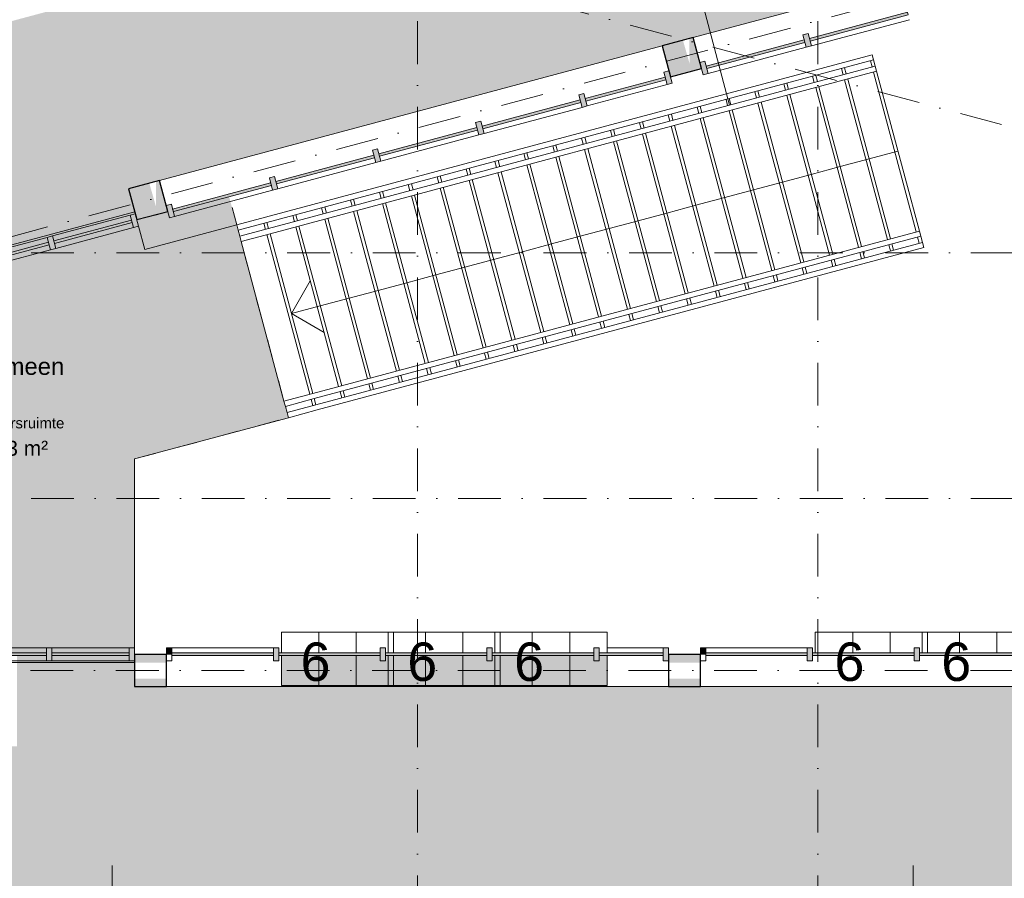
# Model space of a CAD drawing. Header units: millimetres. Extents: x -2530 to 151695, y -8763 to 71774.
# Tile 75 of 256: x 51066 to 60286, y 25141 to 33185. Entities that reach past the tile are written whole.
import ezdxf

# ---------------------------------------------------------------- set-up
doc = ezdxf.new("R2010")
doc.units = ezdxf.units.MM
doc.linetypes.add('Hidden', pattern=[400, 200, -200])
doc.linetypes.add('RR_Level', pattern=[800, 400, -200, 0, -200])
for name, color, linetype, lineweight in [('A-____-NOTE-TEXT', 131, 'Continuous', 13), ('A-AREA-____-IDEN', 2, 'Continuous', 13), ('A-AREA-____-OTLN', 32, 'Hidden', 13), ('A-AREA-____-PATT', 32, 'Continuous', 9), ('A-DOOR-____-MCUT', 31, 'Continuous', 13), ('A-DOOR-____-OTLN', 31, 'Continuous', 18), ('A-FLOR-____-OTLN', 192, 'Continuous', 18), ('A-FLOR-HRAL-OTLN', 11, 'Continuous', 13), ('A-GENM-____-OTLN', 13, 'Continuous', 13), ('A-GLAZ-CURT-MCUT', 52, 'Continuous', 13), ('A-GLAZ-CURT-OTLN', 52, 'Continuous', 13), ('A-GLAZ-CWMG-MCUT', 51, 'Continuous', 13), ('A-GLAZ-CWMG-OTLN', 51, 'Continuous', 13), ('I-FURN-PNLS-OTLN', 30, 'Continuous', 13), ('S-COLS-____-MCUT', 52, 'Continuous', 25), ('S-COLS-____-OTLN', 52, 'Continuous', 18), ('S-GRID-____-OTLN', 1, 'Continuous', 9), ('S-STRS-____-OTLN', 31, 'Continuous', 13)]:
    doc.layers.add(name, color=color, linetype=linetype, lineweight=lineweight)
doc.styles.add('Arial', font='arial.ttf', dxfattribs={"height": 360})
doc.styles.add('Arial_1', font='arial.ttf', dxfattribs={"height": 100})
doc.styles.add('Arial_B', font='txt', dxfattribs={"height": 160})
doc.styles.add('Arial_I', font='txt', dxfattribs={"height": 140})

# ---------------------------------------------------------------- blocks, each defined once
blk = doc.blocks.new('Railing - Railing-5851552-plot_V2 Copy 1')
at = {"layer": 'A-FLOR-HRAL-OTLN'}
for p, q in [((59491, 31204.9), (53811.3, 29683.1)), ((59491, 31204.9), (59503.9, 31156.6)), ((59503.9, 31156.6), (53824.3, 29634.8)), ((59519.4, 31098.7), (53839.8, 29576.8)), ((59519.4, 31098.7), (59532.4, 31050.4)), ((59532.4, 31050.4), (53852.7, 29528.5)), ((53811.3, 29683.1), (53540.9, 29610.6)), ((53553.8, 29562.3), (53540.9, 29610.6)), ((53824.3, 29634.8), (53553.8, 29562.3)), ((53839.8, 29576.8), (53569.3, 29504.4)), ((53852.7, 29528.5), (53582.3, 29456.1)), ((53582.3, 29456.1), (53569.3, 29504.4))]:
    blk.add_line(p, q, dxfattribs=at)
blk = doc.blocks.new('Railing - Railing-5851553-plot_V2 Copy 1')
at = {"layer": 'A-FLOR-HRAL-OTLN'}
for p, q in [((59048.6, 32855.9), (53368.9, 31334)), ((59048.6, 32855.9), (59061.5, 32807.6)), ((59061.5, 32807.6), (53381.9, 31285.7)), ((59077.1, 32749.6), (53397.4, 31227.8)), ((59077.1, 32749.6), (59090, 32701.3)), ((59090, 32701.3), (53410.4, 31179.5)), ((53368.9, 31334), (53098.5, 31261.6)), ((53111.4, 31213.3), (53098.5, 31261.6)), ((53381.9, 31285.7), (53111.4, 31213.3)), ((53397.4, 31227.8), (53127, 31155.3)), ((53410.4, 31179.5), (53139.9, 31107)), ((53139.9, 31107), (53127, 31155.3))]:
    blk.add_line(p, q, dxfattribs=at)
blk = doc.blocks.new('NLRS_28_SC_LIB_kolom recht_generiek_ISR - kolom beton_ONTWERP-6193513-plot_V2 Copy 1')
at = {"layer": 'S-COLS-____-OTLN', "lineweight": 13}
h = blk.add_hatch(color=256, dxfattribs=at)
h.paths.add_polyline_path([(-150, -150), (150, -150), (150, -75), (-150, -75)])
h.paths.add_polyline_path([(-150, 75), (150, 75), (150, 150), (-150, 150)])
at = {"layer": 'S-COLS-____-MCUT'}
for p, q in [((150, 150), (-150, 150)), ((-150, 150), (-150, -150)), ((150, -150), (150, 150)), ((-150, -150), (150, -150))]:
    blk.add_line(p, q, dxfattribs=at)
blk = doc.blocks.new('NLRS_28_SC_LIB_kolom recht_generiek_ISR - kolom beton_ONTWERP-6193514-plot_V2 Copy 1')
at = {"layer": 'S-COLS-____-OTLN', "lineweight": 13}
blk.add_hatch(color=256, dxfattribs=at).paths.add_polyline_path([(150, 150), (-150, 150), (-150, -150), (-115, -150), (-54.8, 75), (-51.4, -150), (150, -150), (150, 120.7)])
at = {"layer": 'S-COLS-____-MCUT'}
for p, q in [((150, 150), (-150, 150)), ((-150, 150), (-150, -150)), ((150, -150), (150, 150)), ((-150, -150), (150, -150))]:
    blk.add_line(p, q, dxfattribs=at)
blk = doc.blocks.new('NLRS_21_CWP_UN_system_panel_GEN - oz_glas-6173902-plot_V2 Copy 1')
at = {"layer": 'A-GLAZ-CURT-OTLN'}
blk.add_hatch(color=127, dxfattribs=at).paths.add_polyline_path([(475, -12.5), (475, 12.5), (-475, 12.5), (-475, -12.5)])
at = {"layer": 'A-GLAZ-CURT-MCUT'}
for p, q in [((475, 12.5), (-475, 12.5)), ((-475, 12.5), (-475, -12.5)), ((475, -12.5), (475, 12.5)), ((-475, -12.5), (475, -12.5))]:
    blk.add_line(p, q, dxfattribs=at)
blk = doc.blocks.new('NLRS_21_CWP_UN_system_panel_GEN - oz_glas-6177697-plot_V2 Copy 1')
at = {"layer": 'A-GLAZ-CURT-OTLN'}
blk.add_hatch(color=127, dxfattribs=at).paths.add_polyline_path([(362.5, -12.5), (362.5, 12.5), (-362.5, 12.5), (-362.5, -12.5)])
at = {"layer": 'A-GLAZ-CURT-MCUT'}
for p, q in [((362.5, 12.5), (-362.5, 12.5)), ((-362.5, 12.5), (-362.5, -12.5)), ((362.5, -12.5), (362.5, 12.5)), ((-362.5, -12.5), (362.5, -12.5))]:
    blk.add_line(p, q, dxfattribs=at)
blk = doc.blocks.new('NLRS_21_CWP_UN_system_panel_GEN - oz_glas-6173907-plot_V2 Copy 1')
at = {"layer": 'A-GLAZ-CURT-OTLN'}
blk.add_hatch(color=127, dxfattribs=at).paths.add_polyline_path([(300, -12.5), (300, 12.5), (-300, 12.5), (-300, -12.5), (-225, -12.5)])
at = {"layer": 'A-GLAZ-CURT-MCUT'}
for p, q in [((300, 12.5), (-300, 12.5)), ((-300, 12.5), (-300, -12.5)), ((300, -12.5), (300, 12.5)), ((-300, -12.5), (300, -12.5))]:
    blk.add_line(p, q, dxfattribs=at)
blk = doc.blocks.new('NLRS_21_CWP_UN_system_panel_GEN - oz_glas-6173903-plot_V2 Copy 1')
at = {"layer": 'A-GLAZ-CURT-OTLN'}
blk.add_hatch(color=127, dxfattribs=at).paths.add_polyline_path([(-475, -12.5), (475, -12.5), (475, 12.5), (-475, 12.5), (-475, 3)])
at = {"layer": 'A-GLAZ-CURT-MCUT'}
for p, q in [((475, 12.5), (-475, 12.5)), ((-475, 12.5), (-475, -12.5)), ((475, -12.5), (475, 12.5)), ((-475, -12.5), (475, -12.5))]:
    blk.add_line(p, q, dxfattribs=at)
blk = doc.blocks.new('NLRS_21_CWP_UN_system_panel_GEN - oz_glas-6173912-plot_V2 Copy 1')
at = {"layer": 'A-GLAZ-CURT-OTLN'}
blk.add_hatch(color=127, dxfattribs=at).paths.add_polyline_path([(-376.6, -12.5), (376.6, -12.5), (376.6, 12.5), (-376.6, 12.5), (-376.6, 3)])
at = {"layer": 'A-GLAZ-CURT-MCUT'}
for p, q in [((376.6, 12.5), (-376.6, 12.5)), ((-376.6, 12.5), (-376.6, -12.5)), ((376.6, -12.5), (376.6, 12.5)), ((-376.6, -12.5), (376.6, -12.5))]:
    blk.add_line(p, q, dxfattribs=at)
blk = doc.blocks.new('NLRS_21_CWP_UN_system_panel_GEN - oz_glas-6173913-plot_V2 Copy 1')
at = {"layer": 'A-GLAZ-CURT-OTLN'}
blk.add_hatch(color=127, dxfattribs=at).paths.add_polyline_path([(-386.7, -12.5), (386.7, -12.5), (386.7, 12.5), (-386.7, 12.5), (-386.7, 0)])
at = {"layer": 'A-GLAZ-CURT-MCUT'}
for p, q in [((386.7, 12.5), (-386.7, 12.5)), ((-386.7, 12.5), (-386.7, -12.5)), ((386.7, -12.5), (386.7, 12.5)), ((-386.7, -12.5), (386.7, -12.5))]:
    blk.add_line(p, q, dxfattribs=at)
blk = doc.blocks.new('NLRS_21_CWM_UN_rechthoek_GEN - 67x114-V1-plot_V2 Copy 1')
at = {"layer": 'A-GLAZ-CWMG-OTLN'}
for p, q in [((51316.5, 27299.8), (50366.5, 27299.8)), ((51316.5, 27179.8), (50366.5, 27179.8))]:
    blk.add_line(p, q, dxfattribs=at)
blk = doc.blocks.new('NLRS_21_CWM_UN_rechthoek_GEN - 67x114-6072437-plot_V2 Copy 1')
at = {"layer": 'A-GLAZ-CWMG-OTLN'}
for p, q in [((52091.5, 27299.8), (51366.5, 27299.8)), ((52141.6, 27299.8), (52141.6, 27236.8)), ((52091.5, 27179.8), (51366.5, 27179.8))]:
    blk.add_line(p, q, dxfattribs=at)
blk = doc.blocks.new('NLRS_21_CWM_UN_rechthoek_GEN - 67x114-6072503-plot_V2 Copy 1')
at = {"layer": 'A-GLAZ-CWMG-OTLN'}
blk.add_line((57091.5, 27299.8), (56566.5, 27299.8), dxfattribs=at)
blk = doc.blocks.new('NLRS_21_CWM_UN_rechthoek_GEN - 67x114-6173916-plot_V2 Copy 1')
at = {"layer": 'A-GLAZ-CWMG-OTLN'}
blk.add_hatch(color=127, dxfattribs=at).paths.add_polyline_path([(0, 60), (25, 60), (25, -60), (-25, -60), (-25, 60)])
at = {"layer": 'A-GLAZ-CWMG-MCUT'}
for p, q in [((-25, 60), (25, 60)), ((-25, -60), (-25, 60)), ((25, 60), (25, -60)), ((25, -60), (-25, -60))]:
    blk.add_line(p, q, dxfattribs=at)
blk = doc.blocks.new('NLRS_21_CWM_UN_rechthoek_GEN - 67x114-V2-plot_V2 Copy 1')
at = {"layer": 'A-GLAZ-CWMG-OTLN'}
for p, q in [((51324.1, 31145.8), (50406.5, 30899.9)), ((51355.2, 31029.9), (50437.6, 30784))]:
    blk.add_line(p, q, dxfattribs=at)
blk = doc.blocks.new('NLRS_21_CWM_UN_rechthoek_GEN - 67x114-6072773-plot_V2 Copy 1')
at = {"layer": 'A-GLAZ-CWMG-OTLN'}
for p, q in [((52099.9, 31353.7), (51372.4, 31158.7)), ((52131, 31237.8), (51403.5, 31042.8))]:
    blk.add_line(p, q, dxfattribs=at)
blk = doc.blocks.new('NLRS_21_CWM_UN_rechthoek_GEN - 67x114-V3-plot_V2 Copy 1')
at = {"layer": 'A-GLAZ-CWMG-OTLN'}
blk.add_line((54400.9, 31846), (53483.3, 31600.1), dxfattribs=at)
blk = doc.blocks.new('NLRS_21_CWM_UN_rechthoek_GEN - 67x114-6072847-plot_V2 Copy 1')
at = {"layer": 'A-GLAZ-CWMG-OTLN'}
blk.add_line((57128, 32576.7), (56381.1, 32376.6), dxfattribs=at)
blk = doc.blocks.new('NLRS_21_CWM_UN_rechthoek_GEN - 67x114-6173917-plot_V2 Copy 1')
at = {"layer": 'A-GLAZ-CWMG-OTLN'}
blk.add_hatch(color=127, dxfattribs=at).paths.add_polyline_path([(-25, 60), (25, 60), (25, -60), (-25, -60), (-25, 12.5)])
at = {"layer": 'A-GLAZ-CWMG-MCUT'}
for p, q in [((-25, 60), (25, 60)), ((-25, -60), (-25, 60)), ((25, 60), (25, -60)), ((25, -60), (-25, -60))]:
    blk.add_line(p, q, dxfattribs=at)
blk = doc.blocks.new('NLRS_21_CWM_UN_rechthoek_GEN - 67x114-5969415-plot_V2 Copy 1')
at = {"layer": 'A-GLAZ-CWMG-OTLN'}
blk.add_line((58432, 32926.1), (57514.4, 32680.2), dxfattribs=at)
blk = doc.blocks.new('NLRS_21_CWM_UN_rechthoek_GEN - 67x114-6173910-plot_V2 Copy 1')
at = {"layer": 'A-GLAZ-CWMG-OTLN'}
blk.add_hatch(color=127, dxfattribs=at).paths.add_polyline_path([(0, 60), (-50, 60), (-50, -60), (0, -60), (0, 0)])
at = {"layer": 'A-GLAZ-CWMG-MCUT'}
for p, q in [((0, 60), (-50, 60)), ((-50, 60), (-50, -60)), ((0, -60), (0, 60)), ((-50, -60), (0, -60))]:
    blk.add_line(p, q, dxfattribs=at)
blk = doc.blocks.new('NLRS_21_CWM_UN_rechthoek_GEN - 67x114-6173909-plot_V2 Copy 1')
at = {"layer": 'A-GLAZ-CWMG-OTLN'}
blk.add_hatch(color=127, dxfattribs=at).paths.add_polyline_path([(-50, 60), (0, 60), (0, -60), (-50, -60), (-50, 12.5)])
at = {"layer": 'A-GLAZ-CWMG-MCUT'}
for p, q in [((-50, 60), (0, 60)), ((-50, -60), (-50, 60)), ((0, 60), (0, -60)), ((0, -60), (-50, -60))]:
    blk.add_line(p, q, dxfattribs=at)
blk = doc.blocks.new('NLRS_21_CWM_UN_rechthoek_GEN - 67x114-5973240-plot_V2 Copy 1')
at = {"layer": 'A-GLAZ-CWMG-OTLN'}
blk.add_line((53441.5, 27299.8), (52491.5, 27299.8), dxfattribs=at)
blk = doc.blocks.new('NLRS_21_CWM_UN_rechthoek_GEN - 67x114-6173905-plot_V2 Copy 1')
at = {"layer": 'A-GLAZ-CWMG-OTLN'}
blk.add_hatch(color=127, dxfattribs=at).paths.add_polyline_path([(-50, 3), (-50, -60), (0, -60), (0, 3)])
at = {"layer": 'A-GLAZ-CWMG-MCUT'}
for p, q in [((0, 60), (-50, 60)), ((-50, 60), (-50, -60)), ((0, -60), (0, 60)), ((-50, -60), (0, -60))]:
    blk.add_line(p, q, dxfattribs=at)
blk = doc.blocks.new('NLRS_21_CWM_UN_rechthoek_GEN - 67x114-6173904-plot_V2 Copy 1')
at = {"layer": 'A-GLAZ-CWMG-OTLN'}
blk.add_hatch(color=127, dxfattribs=at).paths.add_polyline_path([(-50, 60), (0, 60), (0, -60), (-50, -60), (-50, 19.6)])
at = {"layer": 'A-GLAZ-CWMG-MCUT'}
for p, q in [((-50, 60), (0, 60)), ((-50, -60), (-50, 60)), ((0, 60), (0, -60)), ((0, -60), (-50, -60))]:
    blk.add_line(p, q, dxfattribs=at)
blk = doc.blocks.new('Lockers vide11 - Lockers vide-6078278-plot_V2 Copy 1')
at = {"layer": 'A-GENM-____-OTLN'}
for p, q in [((53521.5, 26936.8), (52441.5, 26936.8)), ((52441.5, 26936.8), (53521.5, 26936.8)), ((53871.5, 26936.8), (53861.5, 26936.8)), ((53861.5, 26936.8), (53871.5, 26936.8)), ((54221.5, 26936.8), (54211.5, 26936.8)), ((54211.5, 26936.8), (54221.5, 26936.8)), ((54871.5, 26936.8), (54861.5, 26936.8)), ((54861.5, 26936.8), (54871.5, 26936.8)), ((55221.5, 26936.8), (55211.5, 26936.8)), ((55211.5, 26936.8), (55221.5, 26936.8)), ((55871.5, 26936.8), (55861.5, 26936.8)), ((55861.5, 26936.8), (55871.5, 26936.8)), ((56221.5, 26936.8), (56211.5, 26936.8)), ((56211.5, 26936.8), (56221.5, 26936.8)), ((57141.5, 26936.8), (56561.5, 26936.8)), ((56561.5, 26936.8), (57141.5, 26936.8))]:
    blk.add_line(p, q, dxfattribs=at)
blk = doc.blocks.new('Lockers vide12 - Lockers vide-6078313-plot_V2 Copy 1')
at = {"layer": 'A-GENM-____-OTLN'}
for p, q in [((57141.5, 27227.3), (57141.5, 26936.8)), ((57141.5, 26936.8), (52441.5, 26936.8))]:
    blk.add_line(p, q, dxfattribs=at)
blk = doc.blocks.new('Lockers vide1 - Lockers vide-6079460-plot_V2 Copy 1')
at = {"layer": 'A-GENM-____-OTLN'}
for p, q in [((57041.5, 27239.8), (56918.2, 27239.8)), ((56918.2, 27239.8), (57041.5, 27239.8)), ((56918.2, 26936.8), (52044.9, 26936.8)), ((52044.9, 26936.8), (56918.2, 26936.8))]:
    blk.add_line(p, q, dxfattribs=at)
blk = doc.blocks.new('Lockers vide13 - Lockers vide-6079556-plot_V2 Copy 1')
at = {"layer": 'A-GENM-____-OTLN'}
for p, q in [((57041.5, 27239.8), (56918.2, 27239.8)), ((56918.2, 27239.8), (57041.5, 27239.8)), ((56918.2, 26936.8), (52015.5, 26936.8)), ((52015.5, 26936.8), (56918.2, 26936.8))]:
    blk.add_line(p, q, dxfattribs=at)
blk = doc.blocks.new('32_binnendeur_ontwerpers - 2315 x 930-6426845-plot_V2 Copy 1')
at = {"layer": 'A-DOOR-____-MCUT'}
for p, q in [((-467, 50), (-517, 50)), ((-467, -50), (-467, 50)), ((467, 50), (467, -50)), ((517, 50), (467, 50)), ((-517, -50), (-467, -50)), ((467, -50), (517, -50))]:
    blk.add_line(p, q, dxfattribs=at)
at = {"layer": 'A-DOOR-____-OTLN'}
for p, q in [((0, 500), (0, 50)), ((0, 10), (0, -475))]:
    blk.add_line(p, q, dxfattribs=at)
blk = doc.blocks.new('NLRS_82_FUS_UN_lockers_GEN - 2 hoog-V230-plot_V2 Copy 1')
at = {"layer": 'I-FURN-PNLS-OTLN', "lineweight": 9}
for p, q in [((0, 0), (1050, 0)), ((0, -194.5), (0, 0)), ((0, 0), (350, 0)), ((350, -194.5), (350, 0)), ((350, 0), (700, 0)), ((350, 0), (350, -194.5)), ((700, -194.5), (700, 0)), ((700, 0), (1050, 0)), ((700, 0), (700, -194.5)), ((1050, 0), (1050, -194.5)), ((0, 0), (1050, 0)), ((0, -500), (0, -219.5)), ((350, -500), (350, -219.5)), ((350, -219.5), (350, -500)), ((700, -500), (700, -219.5)), ((700, -219.5), (700, -500)), ((1050, -219.5), (1050, -500)), ((0, -500), (350, -500)), ((5, -500), (5, -510)), ((345, -510), (5, -510)), ((345, -500), (345, -510)), ((350, -500), (700, -500)), ((355, -500), (355, -510)), ((695, -510), (355, -510)), ((695, -500), (695, -510)), ((700, -500), (1050, -500)), ((705, -500), (705, -510)), ((1045, -510), (705, -510)), ((1045, -500), (1045, -510))]:
    blk.add_line(p, q, dxfattribs=at)
blk = doc.blocks.new('NLRS_82_FUS_UN_lockers_GEN - 2 hoog-V229-plot_V2 Copy 1')
at = {"layer": 'I-FURN-PNLS-OTLN', "lineweight": 9}
for p, q in [((0, 0), (1050, 0)), ((0, -194.5), (0, 0)), ((0, 0), (350, 0)), ((350, -194.5), (350, 0)), ((350, 0), (700, 0)), ((350, 0), (350, -194.5)), ((700, -194.5), (700, 0)), ((700, 0), (1050, 0)), ((700, 0), (700, -194.5)), ((1050, 0), (1050, -194.5)), ((0, 0), (1050, 0))]:
    blk.add_line(p, q, dxfattribs=at)

msp = doc.modelspace()

# ---------------------------------------------------------------- hatches: boundary and pattern name
at = {"layer": 'A-AREA-____-PATT', "transparency": 33554509}
for color, points in [(254, [(45162.4863, 29510.313), (47166.7824, 30047.3625), (47107.7717, 30267.5936), (47397.5494, 30345.2393), (47460.4425, 30110.5193), (47508.7388, 30123.4603), (47521.0327, 30077.5788), (48438.6622, 30323.4569), (48426.3683, 30369.3384), (48474.6646, 30382.2793), (48486.9585, 30336.3978), (49404.588, 30582.2759), (49392.2941, 30628.1574), (49440.6411, 30640.9092), (49452.8843, 30595.2169), (50370.5138, 30841.095), (50358.2199, 30886.9764), (50406.5162, 30899.9174), (50418.8101, 30854.0359), (51336.4397, 31099.914), (51324.1458, 31145.7955), (51372.4421, 31158.7364), (51384.736, 31112.855), (52111.9834, 31308.6494), (52099.9217, 31353.664), (52148.218, 31366.605), (52085.325, 31601.325), (62397.5494, 34364.4772), (62418.3705, 34292.4104), (65779.4867, 35193.0188), (65798.8981, 35120.5744), (67444.8358, 35561.602), (67425.4243, 35634.0465), (67927.7058, 35768.6324), (67947.1172, 35696.1879), (68945.8845, 35963.8068), (68926.4731, 36036.2513), (69650.9174, 36230.3656), (69670.3289, 36157.9211), (71988.5508, 36779.0868), (71483.8537, 38662.6422), (61823.9896, 36074.2894), (61338.7038, 37885.4003), (61274.9527, 37868.3183), (61255.5413, 37940.7627), (60256.774, 37673.1438), (60276.1854, 37600.6994), (60131.2966, 37561.8765), (60111.8851, 37634.3209), (59113.1178, 37366.7021), (59132.5293, 37294.2576), (59068.7782, 37277.1756), (59554.0639, 35466.0646), (47480.5969, 32230.9889), (47474.9029, 32252.2393), (46635.7886, 32029.0584), (46632.3211, 32041.9993), (46584.0248, 32029.0584), (46571.7309, 32074.9398), (46106.4306, 31950.263), (46118.7245, 31904.3815), (46070.4282, 31891.4406), (46054.899, 31949.3961), (45056.1317, 31681.7772), (45071.6609, 31623.8217), (45023.3646, 31610.8807), (45011.0707, 31656.7622), (44543.2867, 31531.4198), (44559.4629, 31471.0495), (44631.9073, 31490.4609), (44666.2008, 31362.4757), (44593.7564, 31343.0643), (45034.784, 29697.1267), (45107.2285, 29716.5381), (45140.5775, 29592.0779)]), (10, [(50366.4834, 27252.2966), (51316.4834, 27252.2966), (51316.4834, 27299.7966), (51366.4834, 27299.7966), (51366.4834, 27252.2966), (52091.4834, 27252.2966), (52091.4834, 27299.7966), (52141.4834, 27299.7966), (52141.4834, 29070.0073), (53582.2652, 29456.0636), (53027.3313, 31527.1052), (52505.2887, 31386.2952), (52517.3504, 31341.2806), (52469.0541, 31328.3396), (52452.7485, 31389.1929), (52162.9707, 31311.5472), (52179.2763, 31250.6945), (52130.98, 31237.7529), (52118.6861, 31283.6344), (51391.2064, 31088.7068), (51403.5003, 31042.8253), (51354.8938, 31031.0424), (51342.9101, 31075.7659), (50425.2806, 30829.8878), (50437.5745, 30784.0063), (50389.0185, 30772.0347), (50376.9843, 30816.9468), (50116.4834, 30747.1458), (50116.4834, 27252.2966), (50316.4834, 27252.2966), (50316.4834, 27299.7966), (50366.4834, 27299.7966)])]:
    msp.add_hatch(color=color, dxfattribs=at).paths.add_polyline_path(points)
h = msp.add_hatch(color=10, dxfattribs=at)
h.paths.add_polyline_path([(59925.4834, 24786.7966), (59950.4834, 24786.7966), (59950.4834, 24846.7966), (60000.4834, 24846.7966), (60000.4834, 24799.2966), (60616.4834, 24799.2966), (60616.4834, 24846.7966), (60666.4834, 24846.7966), (60666.4834, 24799.2966), (61616.4834, 24799.2966), (61616.4834, 24846.7966), (61666.4834, 24846.7966), (61666.4834, 24799.2966), (62616.4834, 24799.2966), (62616.4834, 24846.7966), (62650.6671, 24846.7966), (62650.6671, 24861.7966), (62575.6671, 24861.7966), (62575.6671, 25140.8415), (62650.6671, 25140.8415), (62650.6671, 26844.8415), (62575.6671, 26844.8415), (62575.6671, 27011.7966), (62266.5518, 27011.7966), (62266.5518, 27179.7966), (62216.5518, 27179.7966), (62216.5518, 27227.2966), (62141.4834, 27227.2966), (62141.4834, 26936.7966), (56561.4834, 26936.7966), (56561.4834, 26946.7966), (56566.4834, 26946.7966), (56566.4834, 27227.2966), (56491.4834, 27227.2966), (56491.4834, 27179.7966), (56441.4834, 27179.7966), (56441.4834, 27227.2966), (55491.4834, 27227.2966), (55491.4834, 27179.7966), (55441.4834, 27179.7966), (55441.4834, 27227.2966), (54491.4834, 27227.2966), (54491.4834, 27179.7966), (54441.4834, 27179.7966), (54441.4834, 27227.2966), (53516.4834, 27227.2966), (53516.4834, 26946.7966), (53521.4834, 26946.7966), (53521.4834, 26936.7966), (52141.4834, 26936.7966), (52141.4834, 27179.7966), (52091.4834, 27179.7966), (52091.4834, 27227.2966), (51366.4834, 27227.2966), (51366.4834, 27179.7966), (51316.4834, 27179.7966), (51316.4834, 27227.2966), (51041.4834, 27227.2966), (51041.4834, 26378.718), (47291.4834, 26378.718), (47291.4834, 26936.7966), (47141.4834, 26936.7966), (47141.4834, 27164.7966), (43602.9437, 27164.7966), (43602.9437, 29092.4348), (45017.5975, 29471.4901), (44962.3396, 29677.7153), (45034.784, 29697.1267), (44593.7564, 31343.0643), (44521.3119, 31323.6529), (44487.0184, 31451.6381), (44559.4629, 31471.0495), (44543.2867, 31531.4198), (44126.2826, 31419.6839), (44138.5765, 31373.8025), (44090.2802, 31360.8615), (44077.9863, 31406.743), (43160.3568, 31160.8649), (43172.6507, 31114.9834), (43124.3544, 31102.0425), (43112.0605, 31147.9239), (42194.431, 30902.0459), (42206.7249, 30856.1644), (42158.4286, 30843.2234), (42146.1347, 30889.1049), (41228.5051, 30643.2268), (41240.799, 30597.3453), (41192.5027, 30584.4044), (41180.2088, 30630.2859), (40262.5793, 30384.4078), (40274.8732, 30338.5263), (40226.5769, 30325.5853), (40230.4592, 30311.0964), (40230.4592, 29795.7966), (40155.4592, 29795.7966), (40155.4592, 28761.7966), (40230.4592, 28761.7966), (40230.4592, 27011.7966), (39941.4834, 27011.7966), (39941.4834, 26936.7966), (39641.4834, 26936.7966), (39641.4834, 27011.7966), (38101.4834, 27011.7966), (38101.4834, 26961.7966), (38053.9834, 26961.7966), (38053.9834, 26061.7966), (38101.4834, 26061.7966), (38101.4834, 26011.7966), (38053.9834, 26011.7966), (38053.9834, 25061.7966), (38101.4834, 25061.7966), (38101.4834, 25011.7966), (38053.9834, 25011.7966), (38053.9834, 24861.7966), (47791.4834, 24861.7966), (47791.4834, 24846.7966), (47841.4834, 24846.7966), (47841.4834, 24799.2966), (47916.4834, 24799.2966), (47916.4834, 24846.7966), (47966.4834, 24846.7966), (47966.4834, 24799.2966), (48916.4834, 24799.2966), (48916.4834, 24846.7966), (48966.4834, 24846.7966), (48966.4834, 24799.2966), (49916.4834, 24799.2966), (49916.4834, 24846.7966), (49966.4834, 24846.7966), (49966.4834, 24799.2966), (50916.4834, 24799.2966), (50916.4834, 24846.7966), (50966.4834, 24846.7966), (50966.4834, 24861.7966), (51116.4834, 24861.7966), (51116.4834, 24846.7966), (51166.4834, 24846.7966), (51166.4834, 24799.2966), (51366.4834, 24799.2966), (51366.4834, 24846.7966), (51416.4834, 24846.7966), (51416.4834, 24786.7966), (52450.4834, 24786.7966), (52450.4834, 24846.7966), (52500.4834, 24846.7966), (52500.4834, 24799.2966), (53416.4834, 24799.2966), (53416.4834, 24846.7966), (53466.4834, 24846.7966), (53466.4834, 24799.2966), (54416.4834, 24799.2966), (54416.4834, 24846.7966), (54466.4834, 24846.7966), (54466.4834, 24799.2966), (55416.4834, 24799.2966), (55416.4834, 24846.7966), (55466.4834, 24846.7966), (55466.4834, 24799.2966), (56416.4834, 24799.2966), (56416.4834, 24846.7966), (56466.4834, 24846.7966), (56466.4834, 24799.2966), (57416.4834, 24799.2966), (57416.4834, 24846.7966), (57466.4834, 24846.7966), (57466.4834, 24799.2966), (58416.4834, 24799.2966), (58416.4834, 24786.7966), (58466.4834, 24786.7966), (58466.4834, 24861.7966), (58616.4834, 24861.7966), (58616.4834, 24846.7966), (58666.4834, 24846.7966), (58666.4834, 24799.2966), (58866.4834, 24799.2966), (58866.4834, 24846.7966), (58916.4834, 24846.7966), (58916.4834, 24786.7966), (59900.4834, 24786.7966)])
h.paths.add_polyline_path([(56221.4834, 26936.7966), (56211.4834, 26936.7966), (56211.4834, 26946.7966), (56221.4834, 26946.7966)])
h.paths.add_polyline_path([(53871.4834, 26936.7966), (53861.4834, 26936.7966), (53861.4834, 26946.7966), (53871.4834, 26946.7966)])
h.paths.add_polyline_path([(54211.4834, 26936.7966), (54211.4834, 26946.7966), (54221.4834, 26946.7966), (54221.4834, 26936.7966)])
h.paths.add_polyline_path([(55221.4834, 26936.7966), (55211.4834, 26936.7966), (55211.4834, 26946.7966), (55221.4834, 26946.7966)])
h.paths.add_polyline_path([(55861.4834, 26936.7966), (55861.4834, 26946.7966), (55871.4834, 26946.7966), (55871.4834, 26936.7966)])
h.paths.add_polyline_path([(54861.4834, 26936.7966), (54861.4834, 26946.7966), (54871.4834, 26946.7966), (54871.4834, 26936.7966)])

# ---------------------------------------------------------------- linework, layer by layer
at = {"layer": 'A-AREA-____-OTLN', "color": 9}
for p, q in [((53098.4807, 31261.5721), (53054.3779, 31426.1659)), ((53126.9508, 31155.3203), (53111.4216, 31213.2759)), ((53540.8542, 29610.6117), (53139.8917, 31107.024)), ((53569.3243, 29504.3599), (53553.7951, 29562.3154)), ((52141.4834, 29070.0073), (53582.2652, 29456.0636)), ((52141.4834, 27299.7966), (52141.4834, 29070.0073))]:
    msp.add_line(p, q, dxfattribs=at)
at = {"layer": 'A-FLOR-____-OTLN'}
for p, q in [((52143.5593, 31383.9917), (50116.4834, 30840.8383)), ((53098.4807, 31261.5721), (52238.1319, 31031.0424)), ((52238.1319, 31031.0424), (52179.2765, 31250.6939)), ((52141.4834, 29070.0073), (53582.2652, 29456.0636)), ((52141.4834, 27299.7966), (52141.4834, 29070.0073)), ((50116.4834, 27161.7966), (52141.4834, 27161.7966))]:
    msp.add_line(p, q, dxfattribs=at)
at = {"layer": 'S-GRID-____-OTLN', "linetype": 'RR_Level'}
for p, q in [((54791.4834, 70774.2271), (54791.4834, -6763.3674)), ((58541.4834, 70774.2271), (58541.4834, -6763.3674)), ((146046.376, 9216.1125), (-468.8634, 48474.7526)), ((90741.8331, 41804.0137), (-68.3933, 17471.4868)), ((-34.3191, 31000), (143998.0499, 31000)), ((-34.3191, 28700), (143998.0499, 28700)), ((72370.1525, 27086.7966), (-34.3191, 27086.7966))]:
    msp.add_line(p, q, dxfattribs=at)
at = {"layer": 'S-GRID-____-OTLN'}
msp.add_line((57455.4586, 33351.5536), (57714.2777, 32385.6278), dxfattribs=at)
at = {"layer": 'S-STRS-____-OTLN'}
for p, q in [((58806.5946, 32677.1763), (58791.0655, 32735.1318)), ((59048.0761, 32741.8811), (59032.5469, 32799.8366)), ((59077.0538, 32749.6456), (59061.5247, 32807.6012)), ((58507.1576, 32596.9424), (58491.6285, 32654.8979)), ((58536.1354, 32604.707), (58520.6062, 32662.6625)), ((58777.6168, 32669.4117), (58762.0877, 32727.3673)), ((59461.9795, 31197.1725), (59061.017, 32693.5848)), ((59490.9573, 31204.937), (59089.9948, 32701.3493)), ((58236.6984, 32524.4731), (58221.1692, 32582.4286)), ((58265.6761, 32532.2376), (58250.147, 32590.1932)), ((58921.061, 31052.2338), (58520.0986, 32548.6461)), ((58950.0388, 31059.9984), (58549.0763, 32556.4107)), ((59191.5203, 31124.7031), (58790.5578, 32621.1154)), ((59220.498, 31132.4677), (58819.5356, 32628.88)), ((57966.2391, 32452.0037), (57950.71, 32509.9593)), ((57995.2169, 32459.7683), (57979.6878, 32517.7238)), ((58650.6018, 30979.7645), (58249.6393, 32476.1768)), ((58679.5796, 30987.529), (58278.6171, 32483.9413)), ((57425.3207, 32307.0651), (57409.7915, 32365.0206)), ((57454.2985, 32314.8296), (57438.7693, 32372.7852)), ((57695.7799, 32379.5344), (57680.2508, 32437.4899)), ((57724.7577, 32387.299), (57709.2285, 32445.2545)), ((58380.1426, 30907.2951), (57979.1801, 32403.7074)), ((58409.1203, 30915.0597), (58008.1579, 32411.472)), ((57154.8614, 32234.5957), (57139.3323, 32292.5513)), ((57183.8392, 32242.3603), (57168.3101, 32300.3158)), ((58109.6833, 30834.8258), (57708.7209, 32331.2381)), ((58138.6611, 30842.5904), (57737.6986, 32339.0027)), ((56884.4022, 32162.1264), (56868.8731, 32220.0819)), ((56913.38, 32169.891), (56897.8508, 32227.8465)), ((57568.7649, 30689.8871), (57167.8024, 32186.2994)), ((57597.7426, 30697.6517), (57196.7802, 32194.064)), ((57839.2241, 30762.3565), (57438.2616, 32258.7688)), ((57868.2019, 30770.121), (57467.2394, 32266.5333)), ((56613.943, 32089.6571), (56598.4138, 32147.6126)), ((56642.9208, 32097.4216), (56627.3916, 32155.3772)), ((57298.3056, 30617.4178), (56897.3432, 32113.8301)), ((57327.2834, 30625.1824), (56926.3209, 32121.5947)), ((56073.0245, 31944.7184), (56057.4954, 32002.6739)), ((56102.0023, 31952.483), (56086.4732, 32010.4385)), ((56343.4838, 32017.1877), (56327.9546, 32075.1433)), ((56372.4615, 32024.9523), (56356.9324, 32082.9078)), ((57027.8464, 30544.9485), (56626.8839, 32041.3608)), ((57056.8242, 30552.713), (56655.8617, 32049.1253)), ((55802.5653, 31872.2491), (55787.0361, 31930.2046)), ((55831.5431, 31880.0136), (55816.0139, 31937.9692)), ((56515.9057, 30407.7744), (56114.9432, 31904.1867)), ((56757.3872, 30472.4791), (56356.4247, 31968.8914)), ((56786.3649, 30480.2437), (56385.4025, 31976.656)), ((55532.1061, 31799.7797), (55516.5769, 31857.7353)), ((55561.0838, 31807.5443), (55545.5547, 31865.4998)), ((56216.4687, 30327.5405), (55815.5062, 31823.9528)), ((56245.4465, 30335.305), (55844.484, 31831.7173)), ((56486.9279, 30400.0098), (56085.9655, 31896.4221)), ((55020.1654, 31662.6056), (55004.6362, 31720.5612)), ((55261.6468, 31727.3104), (55246.1177, 31785.2659)), ((55290.6246, 31735.075), (55275.0955, 31793.0305)), ((55946.0095, 30255.0711), (55545.047, 31751.4834)), ((55974.9873, 30262.8357), (55574.0248, 31759.248)), ((54720.7284, 31582.3717), (54705.1992, 31640.3273)), ((54749.7061, 31590.1363), (54734.177, 31648.0919)), ((54991.1876, 31654.8411), (54975.6585, 31712.7966)), ((55675.5502, 30182.6018), (55274.5878, 31679.0141)), ((55704.528, 30190.3664), (55303.5656, 31686.7787)), ((54450.2691, 31509.9024), (54434.74, 31567.8579)), ((54479.2469, 31517.667), (54463.7178, 31575.6225)), ((55134.6318, 30037.6631), (54733.6693, 31534.0754)), ((55163.6096, 30045.4277), (54762.6471, 31541.84)), ((55405.091, 30110.1325), (55004.1285, 31606.5448)), ((55434.0688, 30117.8971), (55033.1063, 31614.3093)), ((54179.8099, 31437.4331), (54164.2808, 31495.3886)), ((54208.7877, 31445.1976), (54193.2585, 31503.1532)), ((54864.1726, 29965.1938), (54463.2101, 31461.6061)), ((54893.1503, 29972.9584), (54492.1879, 31469.3707)), ((53638.8914, 31292.4944), (53623.3623, 31350.4499)), ((53667.8692, 31300.259), (53652.3401, 31358.2145)), ((53909.3507, 31364.9637), (53893.8215, 31422.9193)), ((53938.3284, 31372.7283), (53922.7993, 31430.6839)), ((54593.7133, 29892.7245), (54192.7509, 31389.1368)), ((54622.6911, 29900.4891), (54221.7286, 31396.9013)), ((53368.4322, 31220.0251), (53352.9031, 31277.9806)), ((53397.41, 31227.7896), (53381.8808, 31285.7452)), ((54323.2541, 29820.2552), (53922.2916, 31316.6674)), ((54352.2319, 29828.0197), (53951.2694, 31324.432)), ((53126.9508, 31155.3203), (53111.4216, 31213.2759)), ((53782.3356, 29675.3165), (53381.3732, 31171.7288)), ((53811.3134, 29683.0811), (53410.3509, 31179.4933)), ((54052.7949, 29747.7858), (53651.8324, 31244.1981)), ((54081.7726, 29755.5504), (53680.8102, 31251.9627)), ((53540.8542, 29610.6117), (53139.8917, 31107.024)), ((59219.9903, 31018.4513), (59204.4612, 31076.4068)), ((59248.9681, 31026.2159), (59233.439, 31084.1714)), ((59490.4496, 31090.9206), (59474.9204, 31148.8762)), ((59519.4274, 31098.6852), (59503.8982, 31156.6408)), ((58949.5311, 30945.982), (58934.002, 31003.9375)), ((58978.5089, 30953.7465), (58962.9797, 31011.7021)), ((58679.0719, 30873.5126), (58663.5427, 30931.4682)), ((58708.0497, 30881.2772), (58692.5205, 30939.2328)), ((58408.6127, 30801.0433), (58393.0835, 30858.9988)), ((58437.5904, 30808.8079), (58422.0613, 30866.7634)), ((57867.6942, 30656.1046), (57852.165, 30714.0602)), ((57896.672, 30663.8692), (57881.1428, 30721.8248)), ((58138.1534, 30728.574), (58122.6243, 30786.5295)), ((58167.1312, 30736.3385), (58151.6021, 30794.2941)), ((57597.235, 30583.6353), (57581.7058, 30641.5909)), ((57626.2127, 30591.3999), (57610.6836, 30649.3554)), ((57326.7757, 30511.166), (57311.2466, 30569.1215)), ((57355.7535, 30518.9305), (57340.2244, 30576.8861)), ((56814.835, 30373.9919), (56799.3059, 30431.9474)), ((57056.3165, 30438.6966), (57040.7874, 30496.6522)), ((57085.2943, 30446.4612), (57069.7651, 30504.4168)), ((56515.398, 30293.758), (56499.8689, 30351.7135)), ((56544.3758, 30301.5225), (56528.8467, 30359.4781)), ((56785.8573, 30366.2273), (56770.3281, 30424.1829)), ((56244.9388, 30221.2886), (56229.4097, 30279.2442)), ((56273.9166, 30229.0532), (56258.3874, 30287.0088)), ((55974.4796, 30148.8193), (55958.9504, 30206.7749)), ((56003.4573, 30156.5839), (55987.9282, 30214.5394)), ((55433.5611, 30003.8806), (55418.032, 30061.8362)), ((55462.5389, 30011.6452), (55447.0097, 30069.6008)), ((55704.0203, 30076.35), (55688.4912, 30134.3055)), ((55732.9981, 30084.1145), (55717.469, 30142.0701)), ((55163.1019, 29931.4113), (55147.5727, 29989.3669)), ((55192.0797, 29939.1759), (55176.5505, 29997.1314)), ((54892.6426, 29858.942), (54877.1135, 29916.8975)), ((54921.6204, 29866.7065), (54906.0913, 29924.6621)), ((54622.1834, 29786.4726), (54606.6543, 29844.4282)), ((54651.1612, 29794.2372), (54635.632, 29852.1928)), ((54081.265, 29641.534), (54065.7358, 29699.4895)), ((54110.2427, 29649.2985), (54094.7136, 29707.2541)), ((54351.7242, 29714.0033), (54336.195, 29771.9589)), ((54380.702, 29721.7679), (54365.1728, 29779.7234)), ((53810.8057, 29569.0646), (53795.2766, 29627.0202)), ((53839.7835, 29576.8292), (53824.2544, 29634.7848)), ((53569.3243, 29504.3599), (53553.7951, 29562.3154))]:
    msp.add_line(p, q, dxfattribs=at)
at = {"layer": 'S-STRS-____-OTLN', "lineweight": 9}
for p, q in [((59290.476, 31953.1432), (59020.0168, 31880.6739)), ((59020.0168, 31880.6739), (58749.5576, 31808.2045)), ((58479.0983, 31735.7352), (58208.6391, 31663.2659)), ((58749.5576, 31808.2045), (58479.0983, 31735.7352)), ((58208.6391, 31663.2659), (57938.1799, 31590.7965)), ((57938.1799, 31590.7965), (57667.7206, 31518.3272)), ((57397.2614, 31445.8579), (57126.8022, 31373.3885)), ((57667.7206, 31518.3272), (57397.2614, 31445.8579)), ((57126.8022, 31373.3885), (56856.3429, 31300.9192)), ((56856.3429, 31300.9192), (56585.8837, 31228.4499)), ((56585.8837, 31228.4499), (56315.4245, 31155.9805)), ((56044.9652, 31083.5112), (55774.506, 31011.0419)), ((56315.4245, 31155.9805), (56044.9652, 31083.5112)), ((55774.506, 31011.0419), (55504.0468, 30938.5725)), ((55504.0468, 30938.5725), (55233.5876, 30866.1032)), ((55233.5876, 30866.1032), (54963.1283, 30793.6339)), ((53610.8322, 30431.2872), (53787.6089, 30737.4734)), ((54692.6691, 30721.1645), (54422.2099, 30648.6952)), ((54963.1283, 30793.6339), (54692.6691, 30721.1645)), ((54422.2099, 30648.6952), (54151.7506, 30576.2259)), ((54151.7506, 30576.2259), (53881.2914, 30503.7565)), ((53881.2914, 30503.7565), (53610.8322, 30431.2872)), ((53610.8322, 30431.2872), (53917.0184, 30254.5105))]:
    msp.add_line(p, q, dxfattribs=at)

# ---------------------------------------------------------------- block references
at = {"layer": 'A-DOOR-____-OTLN', "rotation": 180}
for p in [(51933.4834, 24786.7966), (59433.4834, 24786.7966)]:
    msp.add_blockref('32_binnendeur_ontwerpers - 2315 x 930-6426845-plot_V2 Copy 1', p, dxfattribs=at)
at = {"layer": 'A-FLOR-HRAL-OTLN'}
for name in ['Railing - Railing-5851553-plot_V2 Copy 1', 'Railing - Railing-5851552-plot_V2 Copy 1']:
    msp.add_blockref(name, (0, 0), dxfattribs=at)
at = {"layer": 'A-GENM-____-OTLN', "rotation": 195.000000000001}
for name, p in [('Lockers vide13 - Lockers vide-6079556-plot_V2 Copy 1', (105379.1604, 73768.389)), ('Lockers vide1 - Lockers vide-6079460-plot_V2 Copy 1', (100382.1133, 72429.4343))]:
    msp.add_blockref(name, p, dxfattribs=at)
at = {"layer": 'A-GENM-____-OTLN'}
for name, p in [('Lockers vide12 - Lockers vide-6078313-plot_V2 Copy 1', (5000, 0)), ('Lockers vide11 - Lockers vide-6078278-plot_V2 Copy 1', (0, 0))]:
    msp.add_blockref(name, p, dxfattribs=at)
at = {"layer": 'A-GLAZ-CURT-OTLN', "rotation": 14.99999999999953}
for name, p in [('NLRS_21_CWP_UN_system_panel_GEN - oz_glas-6173903-plot_V2 Copy 1', (58923.6089, 33119.9489)), ('NLRS_21_CWP_UN_system_panel_GEN - oz_glas-6173903-plot_V2 Copy 1', (57957.6831, 32861.1299)), ('NLRS_21_CWP_UN_system_panel_GEN - oz_glas-6173913-plot_V2 Copy 1', (56739.0112, 32534.5878)), ('NLRS_21_CWP_UN_system_panel_GEN - oz_glas-6173903-plot_V2 Copy 1', (55858.4135, 32298.6323)), ('NLRS_21_CWP_UN_system_panel_GEN - oz_glas-6173903-plot_V2 Copy 1', (54892.4876, 32039.8132)), ('NLRS_21_CWP_UN_system_panel_GEN - oz_glas-6173903-plot_V2 Copy 1', (53926.5618, 31780.9942)), ('NLRS_21_CWP_UN_system_panel_GEN - oz_glas-6173903-plot_V2 Copy 1', (52960.636, 31522.1752)), ('NLRS_21_CWP_UN_system_panel_GEN - oz_glas-6173912-plot_V2 Copy 1', (51751.711, 31198.2447)), ('NLRS_21_CWP_UN_system_panel_GEN - oz_glas-6173903-plot_V2 Copy 1', (50880.8601, 30964.9009))]:
    msp.add_blockref(name, p, dxfattribs=at)
at = {"layer": 'A-GLAZ-CURT-OTLN'}
for name, p in [('NLRS_21_CWP_UN_system_panel_GEN - oz_glas-6173902-plot_V2 Copy 1', (50841.4834, 27239.7966)), ('NLRS_21_CWP_UN_system_panel_GEN - oz_glas-6177697-plot_V2 Copy 1', (51728.9834, 27239.7966)), ('NLRS_21_CWP_UN_system_panel_GEN - oz_glas-6173902-plot_V2 Copy 1', (52966.4834, 27239.7966)), ('NLRS_21_CWP_UN_system_panel_GEN - oz_glas-6173902-plot_V2 Copy 1', (53966.4834, 27239.7966)), ('NLRS_21_CWP_UN_system_panel_GEN - oz_glas-6173902-plot_V2 Copy 1', (54966.4834, 27239.7966)), ('NLRS_21_CWP_UN_system_panel_GEN - oz_glas-6173902-plot_V2 Copy 1', (55966.4834, 27239.7966)), ('NLRS_21_CWP_UN_system_panel_GEN - oz_glas-6173907-plot_V2 Copy 1', (56791.4834, 27239.7966)), ('NLRS_21_CWP_UN_system_panel_GEN - oz_glas-6173902-plot_V2 Copy 1', (57966.4834, 27239.7966)), ('NLRS_21_CWP_UN_system_panel_GEN - oz_glas-6173902-plot_V2 Copy 1', (58966.4834, 27239.7966)), ('NLRS_21_CWP_UN_system_panel_GEN - oz_glas-6173902-plot_V2 Copy 1', (59966.4834, 27239.7966))]:
    msp.add_blockref(name, p, dxfattribs=at)
at = {"layer": 'A-GLAZ-CWMG-OTLN'}
for name, p in [('NLRS_21_CWM_UN_rechthoek_GEN - 67x114-V3-plot_V2 Copy 1', (4997.0471, 1338.9547)), ('NLRS_21_CWM_UN_rechthoek_GEN - 67x114-5969415-plot_V2 Copy 1', (0, 0)), ('NLRS_21_CWM_UN_rechthoek_GEN - 67x114-6072847-plot_V2 Copy 1', (0, 0)), ('NLRS_21_CWM_UN_rechthoek_GEN - 67x114-V3-plot_V2 Copy 1', (1931.8517, 517.6381)), ('NLRS_21_CWM_UN_rechthoek_GEN - 67x114-V3-plot_V2 Copy 1', (965.9258, 258.819)), ('NLRS_21_CWM_UN_rechthoek_GEN - 67x114-V3-plot_V2 Copy 1', (0, 0)), ('NLRS_21_CWM_UN_rechthoek_GEN - 67x114-5969415-plot_V2 Copy 1', (-4997.0471, -1338.9547)), ('NLRS_21_CWM_UN_rechthoek_GEN - 67x114-6072773-plot_V2 Copy 1', (0, 0)), ('NLRS_21_CWM_UN_rechthoek_GEN - 67x114-V2-plot_V2 Copy 1', (0, 0)), ('NLRS_21_CWM_UN_rechthoek_GEN - 67x114-V1-plot_V2 Copy 1', (0, 0)), ('NLRS_21_CWM_UN_rechthoek_GEN - 67x114-6072437-plot_V2 Copy 1', (0, 0)), ('NLRS_21_CWM_UN_rechthoek_GEN - 67x114-5973240-plot_V2 Copy 1', (0, 0)), ('NLRS_21_CWM_UN_rechthoek_GEN - 67x114-6072503-plot_V2 Copy 1', (0, 0)), ('NLRS_21_CWM_UN_rechthoek_GEN - 67x114-5973240-plot_V2 Copy 1', (5000, 0))]:
    msp.add_blockref(name, p, dxfattribs=at)
at = {"layer": 'A-GLAZ-CWMG-OTLN', "extrusion": (0, 0, -1)}
for name, p, rotation in [('NLRS_21_CWM_UN_rechthoek_GEN - 67x114-6173917-plot_V2 Copy 1', (-58440.646, 32990.5394), 165.0000000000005), ('NLRS_21_CWM_UN_rechthoek_GEN - 67x114-6173909-plot_V2 Copy 1', (-57160.7942, 32647.6042), 165.0000000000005), ('NLRS_21_CWM_UN_rechthoek_GEN - 67x114-6173917-plot_V2 Copy 1', (-56341.3764, 32428.0418), 165.0000000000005), ('NLRS_21_CWM_UN_rechthoek_GEN - 67x114-6173917-plot_V2 Copy 1', (-55375.4506, 32169.2228), 165.0000000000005), ('NLRS_21_CWM_UN_rechthoek_GEN - 67x114-6173917-plot_V2 Copy 1', (-54409.5247, 31910.4037), 165.0000000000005), ('NLRS_21_CWM_UN_rechthoek_GEN - 67x114-6173917-plot_V2 Copy 1', (-53443.5989, 31651.5847), 165.0000000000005), ('NLRS_21_CWM_UN_rechthoek_GEN - 67x114-6173909-plot_V2 Copy 1', (-52163.7472, 31308.6494), 165.0000000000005), ('NLRS_21_CWM_UN_rechthoek_GEN - 67x114-6173917-plot_V2 Copy 1', (-51363.8231, 31094.3104), 165.0000000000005), ('NLRS_21_CWM_UN_rechthoek_GEN - 67x114-6173916-plot_V2 Copy 1', (-51341.4834, 27239.7966), 180), ('NLRS_21_CWM_UN_rechthoek_GEN - 67x114-6173904-plot_V2 Copy 1', (-52141.4834, 27239.7966), 180), ('NLRS_21_CWM_UN_rechthoek_GEN - 67x114-6173916-plot_V2 Copy 1', (-53466.4834, 27239.7966), 180), ('NLRS_21_CWM_UN_rechthoek_GEN - 67x114-6173916-plot_V2 Copy 1', (-54466.4834, 27239.7966), 180), ('NLRS_21_CWM_UN_rechthoek_GEN - 67x114-6173916-plot_V2 Copy 1', (-55466.4834, 27239.7966), 180), ('NLRS_21_CWM_UN_rechthoek_GEN - 67x114-6173916-plot_V2 Copy 1', (-56466.4834, 27239.7966), 180), ('NLRS_21_CWM_UN_rechthoek_GEN - 67x114-6173904-plot_V2 Copy 1', (-57141.4834, 27239.7966), 180), ('NLRS_21_CWM_UN_rechthoek_GEN - 67x114-6173916-plot_V2 Copy 1', (-58466.4834, 27239.7966), 180), ('NLRS_21_CWM_UN_rechthoek_GEN - 67x114-6173916-plot_V2 Copy 1', (-59466.4834, 27239.7966), 180)]:
    msp.add_blockref(name, p, dxfattribs=dict(at, rotation=rotation))
at = {"layer": 'A-GLAZ-CWMG-OTLN'}
for name, p, rotation in [('NLRS_21_CWM_UN_rechthoek_GEN - 67x114-6173910-plot_V2 Copy 1', (57450.572, 32725.2499), 194.9999999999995), ('NLRS_21_CWM_UN_rechthoek_GEN - 67x114-6173910-plot_V2 Copy 1', (52453.5249, 31386.2952), 194.9999999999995), ('NLRS_21_CWM_UN_rechthoek_GEN - 67x114-6173905-plot_V2 Copy 1', (52441.4834, 27239.7966), 180), ('NLRS_21_CWM_UN_rechthoek_GEN - 67x114-6173905-plot_V2 Copy 1', (57441.4834, 27239.7966), 180)]:
    msp.add_blockref(name, p, dxfattribs=dict(at, rotation=rotation))
at = {"layer": 'I-FURN-PNLS-OTLN'}
for name, p in [('NLRS_82_FUS_UN_lockers_GEN - 2 hoog-V230-plot_V2 Copy 1', (53516.4834, 27446.7966)), ('NLRS_82_FUS_UN_lockers_GEN - 2 hoog-V230-plot_V2 Copy 1', (54516.4834, 27446.7966)), ('NLRS_82_FUS_UN_lockers_GEN - 2 hoog-V230-plot_V2 Copy 1', (55516.4834, 27446.7966)), ('NLRS_82_FUS_UN_lockers_GEN - 2 hoog-V229-plot_V2 Copy 1', (58516.4834, 27446.7966)), ('NLRS_82_FUS_UN_lockers_GEN - 2 hoog-V229-plot_V2 Copy 1', (59516.4834, 27446.7966))]:
    msp.add_blockref(name, p, dxfattribs=at)
at = {"layer": 'S-COLS-____-OTLN', "lineweight": 13, "rotation": 194.9999999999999}
for p in [(57266.0838, 32834.2137), (52269.0367, 31495.2589)]:
    msp.add_blockref('NLRS_28_SC_LIB_kolom recht_generiek_ISR - kolom beton_ONTWERP-6193514-plot_V2 Copy 1', p, dxfattribs=at)
at = {"layer": 'S-COLS-____-OTLN', "lineweight": 13}
for p in [(52291.4834, 27086.7966), (57291.4834, 27086.7966)]:
    msp.add_blockref('NLRS_28_SC_LIB_kolom recht_generiek_ISR - kolom beton_ONTWERP-6193513-plot_V2 Copy 1', p, dxfattribs=at)

# ---------------------------------------------------------------- texts
at = {"layer": 'A-____-NOTE-TEXT', "lineweight": 9, "char_height": 360, "width": 336.70875, "attachment_point": 1, "style": 'Arial'}
for insert in [(53696.4428, 27349.9631), (54696.4428, 27349.9631), (55696.4428, 27349.9631), (58696.4428, 27349.9631), (59696.4428, 27349.9631)]:
    msp.add_mtext('6', dxfattribs=dict(at, insert=insert))
at = {"layer": 'A-AREA-____-IDEN', "lineweight": 9, "attachment_point": 1}
for s, insert, char_height, width, style in [('Algemeen', (50477.3796, 30017.2875), 160, 1218.565, 'Arial_B'), ('Verkeersruimte', (50537.2546, 29456.0329), 100, 1186.4975, 'Arial_1'), ('10,3 m²', (50669.2546, 29240.1316), 140, 865.8225, 'Arial_I')]:
    msp.add_mtext(s, dxfattribs=dict(at, insert=insert, char_height=char_height, width=width, style=style))

doc.saveas('drawing.dxf')
